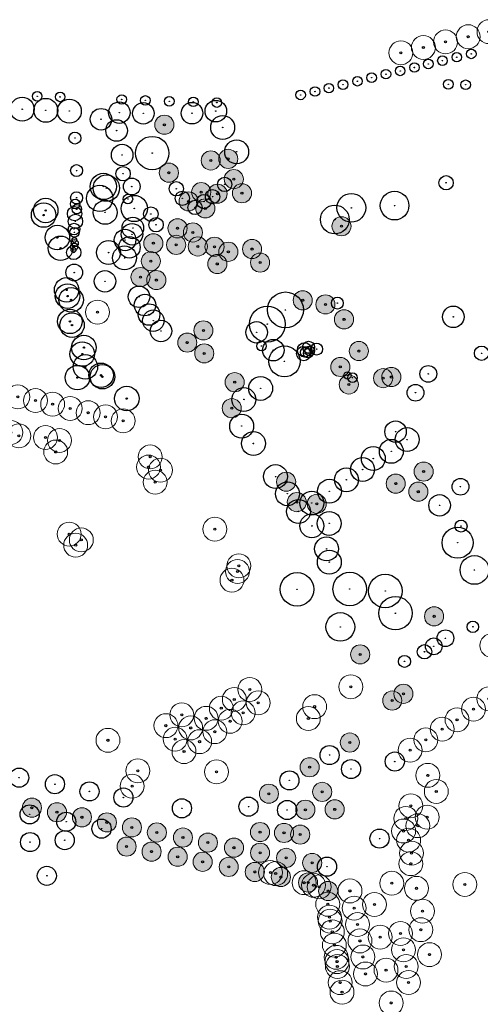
# Model space of a CAD drawing. Header units: metres. Extents: x 90594 to 181825, y 464363 to 930467.
# Tile 11 of 12: x 92336 to 92528, y 464586 to 464997. Entities that reach past the tile are written whole.
import ezdxf

# ---------------------------------------------------------------- set-up
doc = ezdxf.new("R2010")
doc.units = ezdxf.units.M
for name, color, linetype in [('00 bomen', 2, 'Continuous'), ('96.3 Toekomstige bomen', 6, 'Continuous'), ('97.2 Huidige bomen', 1, 'Continuous'), ('97.2 Huidige bomen_to cut', 8, 'Continuous'), ('_g_bomen_kroon', 10, 'Continuous'), ('_g_bomen_stam', 10, 'Continuous')]:
    doc.layers.add(name, color=color, linetype=linetype)
doc.layers.add('96.3 toekomstige bomen H', color=70, linetype='Continuous', transparency=0.7)

# ---------------------------------------------------------------- blocks, each defined once
blk = doc.blocks.new('bomen')
at = {"layer": '00 bomen', "color": 0, "lineweight": 9, "ltscale": 0.2}
blk.add_circle((90971.25, 465182.2), 5, dxfattribs=at)
at = {"layer": '00 bomen', "color": 0}
blk.add_circle((90971.25, 465182.2), 0.421, dxfattribs=at)
blk = doc.blocks.new('*U160')
at = {"layer": '_g_bomen_stam'}
h = blk.add_hatch(color=0, dxfattribs=at)
edge = h.paths.add_edge_path()
edge.add_arc((0, 0), 102, 0, 360)
at = {"layer": '_g_bomen_kroon', "color": 0}
blk.add_circle((0, 0), 4000, dxfattribs=at)
at = {"layer": '_g_bomen_stam', "color": 0}
blk.add_circle((0, 0), 102, dxfattribs=at)
blk = doc.blocks.new('*U174')
at = {"layer": '_g_bomen_stam'}
h = blk.add_hatch(color=0, dxfattribs=at)
edge = h.paths.add_edge_path()
edge.add_arc((0, 0), 102, 0, 360)
at = {"layer": '_g_bomen_kroon', "color": 0}
blk.add_circle((0, 0), 4000, dxfattribs=at)
at = {"layer": '_g_bomen_stam', "color": 0}
blk.add_circle((0, 0), 102, dxfattribs=at)
blk = doc.blocks.new('recente bomen')
at = {"layer": '00 bomen', "color": 0, "ltscale": 20}
for radius in [5.12, 0.291]:
    blk.add_circle((0, 0), radius, dxfattribs=at)
blk = doc.blocks.new('*U139')
at = {"layer": '_g_bomen_stam'}
h = blk.add_hatch(color=0, dxfattribs=at)
edge = h.paths.add_edge_path()
edge.add_arc((0, 0), 102, 0, 360)
at = {"layer": '00 bomen', "color": 0}
blk.add_circle((0, 0), 2417, dxfattribs=at)
at = {"layer": '_g_bomen_stam', "color": 0}
blk.add_circle((0, 0), 102, dxfattribs=at)
blk = doc.blocks.new('*U111')
at = {"layer": '_g_bomen_stam'}
h = blk.add_hatch(color=0, dxfattribs=at)
edge = h.paths.add_edge_path()
edge.add_arc((0, 0), 102, 0, 360)
at = {"layer": '00 bomen', "color": 0}
blk.add_circle((0, 0), 3500, dxfattribs=at)
at = {"layer": '_g_bomen_stam', "color": 0}
blk.add_circle((0, 0), 102, dxfattribs=at)
blk = doc.blocks.new('*U140')
at = {"layer": '_g_bomen_stam'}
h = blk.add_hatch(color=0, dxfattribs=at)
edge = h.paths.add_edge_path()
edge.add_arc((0, 0), 102, 0, 360)
at = {"layer": '00 bomen', "color": 0}
blk.add_circle((0, 0), 3500, dxfattribs=at)
at = {"layer": '_g_bomen_stam', "color": 0}
blk.add_circle((0, 0), 102, dxfattribs=at)
blk = doc.blocks.new('*U141')
at = {"layer": '_g_bomen_stam'}
h = blk.add_hatch(color=0, dxfattribs=at)
edge = h.paths.add_edge_path()
edge.add_arc((0, 0), 102, 0, 360)
at = {"layer": '00 bomen', "color": 0}
blk.add_circle((0, 0), 3000, dxfattribs=at)
at = {"layer": '_g_bomen_stam', "color": 0}
blk.add_circle((0, 0), 102, dxfattribs=at)
blk = doc.blocks.new('*U98')
at = {"layer": '_g_bomen_stam'}
h = blk.add_hatch(color=0, dxfattribs=at)
edge = h.paths.add_edge_path()
edge.add_arc((0, 0), 102, 0, 360)
at = {"layer": '00 bomen', "color": 0}
blk.add_circle((0, 0), 2500, dxfattribs=at)
at = {"layer": '_g_bomen_stam', "color": 0}
blk.add_circle((0, 0), 102, dxfattribs=at)
blk = doc.blocks.new('*U116')
at = {"layer": '_g_bomen_stam'}
h = blk.add_hatch(color=0, dxfattribs=at)
edge = h.paths.add_edge_path()
edge.add_arc((0, 0), 102, 0, 360)
at = {"layer": '00 bomen', "color": 0}
blk.add_circle((0, 0), 6000, dxfattribs=at)
at = {"layer": '_g_bomen_stam', "color": 0}
blk.add_circle((0, 0), 102, dxfattribs=at)
blk = doc.blocks.new('*U133')
at = {"layer": '_g_bomen_stam'}
h = blk.add_hatch(color=0, dxfattribs=at)
edge = h.paths.add_edge_path()
edge.add_arc((0, 0), 102, 0, 360)
at = {"layer": '00 bomen', "color": 0}
blk.add_circle((0, 0), 7000, dxfattribs=at)
at = {"layer": '_g_bomen_stam', "color": 0}
blk.add_circle((0, 0), 102, dxfattribs=at)
blk = doc.blocks.new('*U137')
at = {"layer": '_g_bomen_stam'}
h = blk.add_hatch(color=0, dxfattribs=at)
edge = h.paths.add_edge_path()
edge.add_arc((0, 0), 102, 0, 360)
at = {"layer": '00 bomen', "color": 0}
blk.add_circle((0, 0), 4500, dxfattribs=at)
at = {"layer": '_g_bomen_stam', "color": 0}
blk.add_circle((0, 0), 102, dxfattribs=at)
blk = doc.blocks.new('*U146')
at = {"layer": '_g_bomen_stam'}
h = blk.add_hatch(color=0, dxfattribs=at)
edge = h.paths.add_edge_path()
edge.add_arc((0, 0), 102, 0, 360)
at = {"layer": '00 bomen', "color": 0}
blk.add_circle((0, 0), 7500, dxfattribs=at)
at = {"layer": '_g_bomen_stam', "color": 0}
blk.add_circle((0, 0), 102, dxfattribs=at)
blk = doc.blocks.new('*U129')
at = {"layer": '_g_bomen_stam'}
h = blk.add_hatch(color=0, dxfattribs=at)
edge = h.paths.add_edge_path()
edge.add_arc((0, 0), 102, 0, 360)
at = {"layer": '00 bomen', "color": 0}
blk.add_circle((0, 0), 2000, dxfattribs=at)
at = {"layer": '_g_bomen_stam', "color": 0}
blk.add_circle((0, 0), 102, dxfattribs=at)
blk = doc.blocks.new('*U138')
at = {"layer": '_g_bomen_stam'}
h = blk.add_hatch(color=0, dxfattribs=at)
edge = h.paths.add_edge_path()
edge.add_arc((0, 0), 102, 0, 360)
at = {"layer": '00 bomen', "color": 0}
blk.add_circle((0, 0), 6500, dxfattribs=at)
at = {"layer": '_g_bomen_stam', "color": 0}
blk.add_circle((0, 0), 102, dxfattribs=at)
blk = doc.blocks.new('*U95')
at = {"layer": '_g_bomen_stam'}
h = blk.add_hatch(color=0, dxfattribs=at)
edge = h.paths.add_edge_path()
edge.add_arc((0, 0), 102, 0, 360)
at = {"layer": '00 bomen', "color": 0}
blk.add_circle((0, 0), 3000, dxfattribs=at)
at = {"layer": '_g_bomen_stam', "color": 0}
blk.add_circle((0, 0), 102, dxfattribs=at)
blk = doc.blocks.new('*U97')
at = {"layer": '_g_bomen_stam'}
h = blk.add_hatch(color=0, dxfattribs=at)
edge = h.paths.add_edge_path()
edge.add_arc((0, 0), 102, 0, 360)
at = {"layer": '00 bomen', "color": 0}
blk.add_circle((0, 0), 2000, dxfattribs=at)
at = {"layer": '_g_bomen_stam', "color": 0}
blk.add_circle((0, 0), 102, dxfattribs=at)
blk = doc.blocks.new('*U108')
at = {"layer": '_g_bomen_stam'}
h = blk.add_hatch(color=0, dxfattribs=at)
edge = h.paths.add_edge_path()
edge.add_arc((0, 0), 102, 0, 360)
at = {"layer": '00 bomen', "color": 0}
blk.add_circle((0, 0), 3500, dxfattribs=at)
at = {"layer": '_g_bomen_stam', "color": 0}
blk.add_circle((0, 0), 102, dxfattribs=at)
blk = doc.blocks.new('*U127')
at = {"layer": '_g_bomen_stam'}
h = blk.add_hatch(color=0, dxfattribs=at)
edge = h.paths.add_edge_path()
edge.add_arc((0, 0), 102, 0, 360)
at = {"layer": '00 bomen', "color": 0}
blk.add_circle((0, 0), 5000, dxfattribs=at)
at = {"layer": '_g_bomen_stam', "color": 0}
blk.add_circle((0, 0), 102, dxfattribs=at)
blk = doc.blocks.new('*U90')
at = {"layer": '_g_bomen_stam'}
h = blk.add_hatch(color=0, dxfattribs=at)
edge = h.paths.add_edge_path()
edge.add_arc((0, 0), 102, 0, 360)
at = {"layer": '00 bomen', "color": 0}
blk.add_circle((0, 0), 2500, dxfattribs=at)
at = {"layer": '_g_bomen_stam', "color": 0}
blk.add_circle((0, 0), 102, dxfattribs=at)
blk = doc.blocks.new('*U147')
at = {"layer": '_g_bomen_stam'}
h = blk.add_hatch(color=0, dxfattribs=at)
edge = h.paths.add_edge_path()
edge.add_arc((0, 0), 102, 0, 360)
at = {"layer": '00 bomen', "color": 0}
blk.add_circle((0, 0), 6000, dxfattribs=at)
at = {"layer": '_g_bomen_stam', "color": 0}
blk.add_circle((0, 0), 102, dxfattribs=at)
blk = doc.blocks.new('*U115')
at = {"layer": '_g_bomen_stam'}
h = blk.add_hatch(color=0, dxfattribs=at)
edge = h.paths.add_edge_path()
edge.add_arc((0, 0), 102, 0, 360)
at = {"layer": '00 bomen', "color": 0}
blk.add_circle((0, 0), 4500, dxfattribs=at)
at = {"layer": '_g_bomen_stam', "color": 0}
blk.add_circle((0, 0), 102, dxfattribs=at)
blk = doc.blocks.new('*U136')
at = {"layer": '_g_bomen_stam'}
h = blk.add_hatch(color=0, dxfattribs=at)
edge = h.paths.add_edge_path()
edge.add_arc((0, 0), 102, 0, 360)
at = {"layer": '00 bomen', "color": 0}
blk.add_circle((0, 0), 2000, dxfattribs=at)
at = {"layer": '_g_bomen_stam', "color": 0}
blk.add_circle((0, 0), 102, dxfattribs=at)
blk = doc.blocks.new('*U107')
at = {"layer": '_g_bomen_stam'}
h = blk.add_hatch(color=0, dxfattribs=at)
edge = h.paths.add_edge_path()
edge.add_arc((0, 0), 102, 0, 360)
at = {"layer": '00 bomen', "color": 0}
blk.add_circle((0, 0), 1500, dxfattribs=at)
at = {"layer": '_g_bomen_stam', "color": 0}
blk.add_circle((0, 0), 102, dxfattribs=at)
blk = doc.blocks.new('*U96')
at = {"layer": '_g_bomen_stam'}
h = blk.add_hatch(color=0, dxfattribs=at)
edge = h.paths.add_edge_path()
edge.add_arc((0, 0), 102, 0, 360)
at = {"layer": '00 bomen', "color": 0}
blk.add_circle((0, 0), 5000, dxfattribs=at)
at = {"layer": '_g_bomen_stam', "color": 0}
blk.add_circle((0, 0), 102, dxfattribs=at)
blk = doc.blocks.new('*U128')
at = {"layer": '_g_bomen_stam'}
h = blk.add_hatch(color=0, dxfattribs=at)
edge = h.paths.add_edge_path()
edge.add_arc((0, 0), 102, 0, 360)
at = {"layer": '00 bomen', "color": 0}
blk.add_circle((0, 0), 5500, dxfattribs=at)
at = {"layer": '_g_bomen_stam', "color": 0}
blk.add_circle((0, 0), 102, dxfattribs=at)
blk = doc.blocks.new('*U130')
at = {"layer": '_g_bomen_stam'}
h = blk.add_hatch(color=0, dxfattribs=at)
edge = h.paths.add_edge_path()
edge.add_arc((0, 0), 102, 0, 360)
at = {"layer": '00 bomen', "color": 0}
blk.add_circle((0, 0), 5000, dxfattribs=at)
at = {"layer": '_g_bomen_stam', "color": 0}
blk.add_circle((0, 0), 102, dxfattribs=at)
blk = doc.blocks.new('*U131')
at = {"layer": '_g_bomen_stam'}
h = blk.add_hatch(color=0, dxfattribs=at)
edge = h.paths.add_edge_path()
edge.add_arc((0, 0), 102, 0, 360)
at = {"layer": '00 bomen', "color": 0}
blk.add_circle((0, 0), 3500, dxfattribs=at)
at = {"layer": '_g_bomen_stam', "color": 0}
blk.add_circle((0, 0), 102, dxfattribs=at)
blk = doc.blocks.new('*U132')
at = {"layer": '_g_bomen_stam'}
h = blk.add_hatch(color=0, dxfattribs=at)
edge = h.paths.add_edge_path()
edge.add_arc((0, 0), 102, 0, 360)
at = {"layer": '00 bomen', "color": 0}
blk.add_circle((0, 0), 3000, dxfattribs=at)
at = {"layer": '_g_bomen_stam', "color": 0}
blk.add_circle((0, 0), 102, dxfattribs=at)
blk = doc.blocks.new('*U134')
at = {"layer": '_g_bomen_stam'}
h = blk.add_hatch(color=0, dxfattribs=at)
edge = h.paths.add_edge_path()
edge.add_arc((0, 0), 102, 0, 360)
at = {"layer": '00 bomen', "color": 0}
blk.add_circle((0, 0), 2000, dxfattribs=at)
at = {"layer": '_g_bomen_stam', "color": 0}
blk.add_circle((0, 0), 102, dxfattribs=at)
blk = doc.blocks.new('*U118')
at = {"layer": '_g_bomen_stam'}
h = blk.add_hatch(color=0, dxfattribs=at)
edge = h.paths.add_edge_path()
edge.add_arc((0, 0), 102, 0, 360)
at = {"layer": '00 bomen', "color": 0}
blk.add_circle((0, 0), 3000, dxfattribs=at)
at = {"layer": '_g_bomen_stam', "color": 0}
blk.add_circle((0, 0), 102, dxfattribs=at)
blk = doc.blocks.new('*U117')
at = {"layer": '_g_bomen_stam'}
h = blk.add_hatch(color=0, dxfattribs=at)
edge = h.paths.add_edge_path()
edge.add_arc((0, 0), 102, 0, 360)
at = {"layer": '00 bomen', "color": 0}
blk.add_circle((0, 0), 3000, dxfattribs=at)
at = {"layer": '_g_bomen_stam', "color": 0}
blk.add_circle((0, 0), 102, dxfattribs=at)
blk = doc.blocks.new('*U126')
at = {"layer": '_g_bomen_stam'}
h = blk.add_hatch(color=0, dxfattribs=at)
edge = h.paths.add_edge_path()
edge.add_arc((0, 0), 102, 0, 360)
at = {"layer": '00 bomen', "color": 0}
blk.add_circle((0, 0), 2417, dxfattribs=at)
at = {"layer": '_g_bomen_stam', "color": 0}
blk.add_circle((0, 0), 102, dxfattribs=at)
blk = doc.blocks.new('*U106')
at = {"layer": '_g_bomen_stam'}
h = blk.add_hatch(color=0, dxfattribs=at)
edge = h.paths.add_edge_path()
edge.add_arc((0, 0), 102, 0, 360)
at = {"layer": '00 bomen', "color": 0}
blk.add_circle((0, 0), 1000, dxfattribs=at)
at = {"layer": '_g_bomen_stam', "color": 0}
blk.add_circle((0, 0), 102, dxfattribs=at)
blk = doc.blocks.new('design bomen')
at = {"layer": '96.3 toekomstige bomen H', "ltscale": 5}
h = blk.add_hatch(color=256, dxfattribs=at)
h.dxf.hatch_style = 1
edge = h.paths.add_edge_path()
edge.add_arc((90971.25, 465182.2), 4, 0, 360)
at = {"layer": '00 bomen', "color": 0, "lineweight": 9, "ltscale": 0.2}
blk.add_circle((90971.25, 465182.2), 4, dxfattribs=at)
at = {"layer": '00 bomen', "color": 0}
blk.add_circle((90971.25, 465182.2), 0.421, dxfattribs=at)

msp = doc.modelspace()

# ---------------------------------------------------------------- block references
at = {"layer": '96.3 Toekomstige bomen', "ltscale": 20}
for p in [(1425.17, -228.72), (1444.56, -243.66), (1451.87, -242.99), (1427.06, -248.76), (1454.2, -251.46), (1440.58, -256.89), (1447.39, -257.55), (1457.61, -257.36), (1435.29, -260.76), (1442.29, -263.69), (1430.67, -272.02), (1499.22, -271.16), (1437.11, -273.75), (1420.57, -278.27), (1430.09, -278.94), (1439.13, -279.61), (1446.15, -279.71), (1461.82, -280.67), (1451.91, -281.82), (1419.51, -285.76), (1447.3, -286.92), (1465.18, -286.34), (1415.19, -292.39), (1421.82, -293.64), (1483, -302.11), (1492.49, -303.83), (1500.27, -310.07), (1441.48, -314.69), (1434.75, -319.8), (1441.84, -324.3), (1506.46, -323.31), (1498.71, -329.97), (1520.05, -334.18), (1454.56, -336.34), (1502.26, -337.3), (1516.62, -334.66), (1453.34, -347.21), (1533.55, -373.71), (1476.06, -377.95), (1521.88, -378.75), (1531.32, -382.12), (1480.54, -386.48), (1488.87, -387.19), (1537.91, -434.22), (1507.04, -450.13), (1520.43, -469.43), (1525.1, -466.6), (1502.7, -486.97), (1485.9, -497.3), (1468.87, -508.37), (1491.14, -507.6), (1369.81, -514.21), (1484.1, -515.06), (1496.37, -514.91), (1380.28, -516.12), (1390.72, -518.23), (1401.16, -520.35), (1411.6, -522.46), (1422.04, -524.57), (1432.94, -526.7), (1465.16, -524.41), (1475.18, -524.75), (1481.96, -525.46), (1409.39, -530.48), (1443.37, -528.81), (1454.27, -530.93), (1419.83, -532.59), (1430.73, -534.72), (1465.17, -533.05), (1476.07, -535.18), (1441.17, -536.83), (1452.07, -538.95), (1486.97, -537.3), (1462.97, -541.08), (1473.87, -543.2), (1485.23, -545.5), (1493.64, -549.05)]:
    msp.add_blockref('design bomen', p, dxfattribs=at)
at = {"layer": '97.2 Huidige bomen', "rotation": 0.07701555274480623}
for p in [(2186.24, -311.68), (2168.09, -315.97), (2177.58, -313.78), (2149.43, -320.48), (2158.81, -318.28), (2187.46, -568.28), (2186.19, -590.56), (2179.77, -594.91), (2172.88, -599.31), (2166.69, -603.26), (2159.84, -607.75), (2160.39, -640), (2156.45, -643.6), (2152.64, -649.6), (2153.89, -655.11), (2094.86, -663.19), (2153.57, -659.48), (2097.06, -663.63), (2108.96, -667.42), (2112.89, -668.51), (2115.23, -669.19), (2128.13, -670.88), (2145.58, -667.67), (2176.13, -668.14), (2118.82, -676.45), (2129.85, -678.09), (2138.34, -676.55), (2158.43, -679.35), (2119.52, -681.83), (2119.88, -683.49), (2120.75, -687.94), (2131.29, -684.94), (2157.74, -687.07), (2132.3, -691.78), (2140.76, -690.21), (2149.22, -688.68), (2121.6, -693.5), (2150.52, -695.47), (2122.36, -698.61), (2133.54, -698.48), (2161.4, -697.5), (2122.71, -700.42), (2122.86, -702.43), (2143.2, -703.99), (2151.65, -702.46), (2134.58, -705.58), (2124.07, -709.2), (2152.63, -709.15), (2124.8, -713.22), (2145.37, -717.71)]:
    msp.add_blockref('bomen', p, dxfattribs=at)
at = {"layer": '97.2 Huidige bomen', "xscale": 0.001, "yscale": 0.001, "zscale": 0.001}
for name, p in [('*U97', (92518.66, 464981.71)), ('*U97', (92524.71, 464983.1)), ('*U97', (92500.96, 464977.41)), ('*U134', (92506.78, 464978.9)), ('*U97', (92512.66, 464980.25)), ('*U97', (92483.05, 464973.14)), ('*U97', (92489.04, 464974.61)), ('*U97', (92495, 464975.98)), ('*U97', (92471.09, 464970.25)), ('*U97', (92477.14, 464971.67)), ('*U97', (92515.13, 464970.39)), ('*U97', (92522.35, 464970.2)), ('*U97', (92343.26, 464965.37)), ('*U97', (92352.85, 464965.12)), ('*U97', (92453.37, 464965.94)), ('*U97', (92459.37, 464967.37)), ('*U97', (92465.19, 464968.78)), ('*U96', (92337, 464959.97)), ('*U96', (92346.86, 464959.5)), ('*U96', (92356.7, 464959.19)), ('*U115', (92377.58, 464958.56)), ('*U97', (92378.59, 464964.05)), ('*U115', (92387.61, 464958.22)), ('*U97', (92388.47, 464963.65)), ('*U97', (92398.47, 464963.28)), ('*U115', (92407.97, 464958.31)), ('*U97', (92408.52, 464963.04)), ('*U115', (92417.92, 464959.16)), ('*U97', (92418.35, 464962.75)), ('*U115', (92369.96, 464955.78)), ('*U115', (92376.44, 464951.06)), ('*U96', (92420.79, 464952.34)), ('*U98', (92359.04, 464947.91)), ('*U133', (92391.34, 464941.63)), ('*U96', (92426.64, 464942.17)), ('*U115', (92378.77, 464940.81)), ('*U98', (92359.72, 464934.3)), ('*U95', (92379.17, 464933)), ('*U128', (92370.94, 464927.68)), ('*U128', (92372.2, 464926.99)), ('*U131', (92382.8, 464927.65)), ('*U132', (92421.64, 464928.52)), ('*U117', (92514.21, 464929.21)), ('*U128', (92369.39, 464922.7)), ('*U132', (92401.4, 464926.72)), ('*U132', (92403.92, 464922.72)), ('*U132', (92416.55, 464923.4)), ('*U116', (92492.65, 464919.67)), ('*U97', (92359.12, 464920.35)), ('*U98', (92359.7, 464922.93)), ('*U130', (92371.64, 464916.85)), ('*U128', (92383.85, 464918.47)), ('*U129', (92381.17, 464922.41)), ('*U132', (92409.23, 464918.9)), ('*U132', (92412.95, 464921.37)), ('*U116', (92474.58, 464918.74)), ('*U95', (92358.88, 464916.29)), ('*U97', (92359.82, 464918.18)), ('*U132', (92390.76, 464916.14)), ('*U116', (92467.68, 464913.85)), ('*U95', (92359.26, 464913.1)), ('*U115', (92383.24, 464910.32)), ('*U132', (92392.95, 464911.67)), ('*U126', (92358.65, 464909.89)), ('*U97', (92358.83, 464908.49)), ('*U115', (92380, 464905.33)), ('*U115', (92382.91, 464907.7)), ('*U107', (92358.94, 464903.94)), ('*U106', (92358.79, 464905.31)), ('*U115', (92381.81, 464902.26)), ('*U95', (92358.55, 464900.08)), ('*U107', (92358.74, 464902.54)), ('*U106', (92358.43, 464901.16)), ('*U96', (92373.07, 464900.07)), ('*U96', (92379.78, 464897.81)), ('*U108', (92358.73, 464891.7)), ('*U115', (92371.59, 464888.04)), ('*U115', (92385.79, 464881.57)), ('*U115', (92388.3, 464878.09)), ('*U146', (92447.04, 464876.07)), ('*U98', (92468.73, 464878.9)), ('*U115', (92390.03, 464874.13)), ('*U146', (92439.46, 464870.12)), ('*U115', (92517.2, 464873.18)), ('*U115', (92391.81, 464871.58)), ('*U115', (92395.01, 464867.24)), ('*U137', (92434.97, 464866.68)), ('*U129', (92437.02, 464860.97)), ('*U137', (92441.95, 464859.24)), ('*U138', (92446.63, 464854.55)), ('*U95', (92454.65, 464857.84)), ('*U95', (92455.03, 464859.35)), ('*U97', (92455.32, 464858.38)), ('*U98', (92456.73, 464860.48)), ('*U129', (92456.53, 464857.98)), ('*U97', (92457.22, 464858.91)), ('*U98', (92460.06, 464859.68)), ('*U118', (92529.01, 464857.96)), ('*U108', (92506.75, 464849.33)), ('*U108', (92501.4, 464841.45)), ('*U108', (92520.2, 464802.16)), ('*U90', (92520.45, 464785.7)), ('*U138', (92519.01, 464778.74)), ('*U147', (92526.05, 464767.36)), ('*U133', (92451.89, 464759.27)), ('*U133', (92473.91, 464759.4)), ('*U116', (92469.97, 464743.55)), ('*U139', (92525.38, 464743.61)), ('*U111', (92513.92, 464738.82)), ('*U140', (92509.03, 464735.45)), ('*U141', (92505.16, 464733.15)), ('*U98', (92496.8, 464729.14)), ('*U160', (92465.48, 464689.98)), ('*U160', (92492.75, 464687.28)), ('*U160', (92335.7, 464680.54)), ('*U160', (92448.69, 464679.39)), ('*U160', (92350.66, 464677.8)), ('*U160', (92365.12, 464674.79)), ('*U160', (92379.3, 464672.23)), ('*U160', (92403.75, 464667.73)), ('*U160', (92431.6, 464668.42)), ('*U160', (92447.73, 464667.01)), ('*U160', (92354.77, 464654.41)), ('*U160', (92340.28, 464653.61)), ('*U174', (92464.41, 464643.35)), ('*U160', (92347.29, 464639.51))]:
    msp.add_blockref(name, p, dxfattribs=at)
at = {"layer": '97.2 Huidige bomen'}
for name, p in [('recente bomen', (92346.82, 464917.63)), ('recente bomen', (92345.94, 464915.72)), ('recente bomen', (92351.7, 464906.32)), ('recente bomen', (92353.01, 464901.84)), ('recente bomen', (92355.56, 464884.45)), ('recente bomen', (92355.96, 464881.84)), ('recente bomen', (92357.44, 464880.28)), ('recente bomen', (92356.92, 464871.27)), ('bomen', (1397.25, -307.05)), ('recente bomen', (92357.81, 464869.71)), ('recente bomen', (92362.76, 464860.33)), ('recente bomen', (92362.07, 464857.61)), ('recente bomen', (92363.4, 464852.26)), ('recente bomen', (92360.06, 464847.77)), ('recente bomen', (92369.97, 464848.73)), ('recente bomen', (92370.54, 464848.15)), ('bomen', (1363.94, -342.5)), ('recente bomen', (92380.71, 464839.01)), ('bomen', (1371.31, -344.04)), ('bomen', (1378.46, -345.56)), ('bomen', (1385.78, -347.29)), ('bomen', (1393.34, -349.09)), ('bomen', (1400.6, -350.81)), ('bomen', (1407.93, -352.49)), ('bomen', (1361.03, -357.34)), ('bomen', (1364.31, -358.78)), ('bomen', (1375.48, -359.47)), ('bomen', (1381.33, -360.67)), ('bomen', (1379.74, -365.51)), ('bomen', (1419.22, -367.58)), ('bomen', (1418.55, -371.81)), ('bomen', (1423.55, -373.15)), ('bomen', (1421.31, -378.15)), ('bomen', (1385.38, -399.83)), ('bomen', (1446.3, -397.77)), ('bomen', (1388.09, -404.47)), ('bomen', (1390.45, -402.28)), ('bomen', (1456.33, -413.11)), ('bomen', (1455.72, -415.49)), ('bomen', (1453.43, -419.09)), ('bomen', (1460.85, -464.76)), ('bomen', (1503.14, -463.65)), ('bomen', (1454.41, -468.94)), ('bomen', (1464.42, -470.39)), ('bomen', (1432.43, -475.41)), ('bomen', (1448.97, -472.65)), ('bomen', (1458.11, -474.54)), ('bomen', (1442.62, -476.86)), ('bomen', (1452.68, -478.1)), ('bomen', (1425.83, -479.92)), ('bomen', (1436.17, -480.88)), ('bomen', (1446.26, -482.44)), ('bomen', (1401.59, -486.04)), ('bomen', (1429.68, -485.58)), ('bomen', (1439.92, -486.61)), ('bomen', (1433.38, -490.77)), ('bomen', (1414.1, -498.8)), ('bomen', (1411.67, -505.2))]:
    msp.add_blockref(name, p, dxfattribs=at)
at = {"layer": '97.2 Huidige bomen', "ltscale": 5, "rotation": 0.07701555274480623}
for p in [(2113.35, -593.84), (2110.72, -598.77), (2072.35, -621.1)]:
    msp.add_blockref('bomen', p, dxfattribs=at)
at = {"layer": '97.2 Huidige bomen_to cut', "ltscale": 5, "xscale": 0.001, "yscale": 0.001, "zscale": 0.001}
for name, p in [('*U127', (92436.66, 464843.26)), ('*U107', (92472.94, 464848.69)), ('*U136', (92475.06, 464847.74)), ('*U127', (92429.65, 464838.63)), ('*U127', (92428.74, 464827.51)), ('*U137', (92493.06, 464825.16)), ('*U127', (92433.65, 464820.23)), ('*U127', (92497.91, 464821.86)), ('*U127', (92483.76, 464813.93)), ('*U127', (92491.28, 464816.95)), ('*U127', (92442.88, 464806.4)), ('*U127', (92479.29, 464809.34)), ('*U127', (92472.51, 464805.06)), ('*U127', (92447.85, 464799.23)), ('*U127', (92465.41, 464800.26)), ('*U127', (92458.04, 464795.33)), ('*U137', (92511.46, 464794.4)), ('*U127', (92452.46, 464791.83)), ('*U127', (92458.08, 464785.8)), ('*U127', (92465.33, 464786.83)), ('*U127', (92464.24, 464776.18)), ('*U127', (92465.37, 464770.64)), ('*U133', (92488.77, 464758.57)), ('*U133', (92493.03, 464749.3))]:
    msp.add_blockref(name, p, dxfattribs=at)
at = {"layer": '97.2 Huidige bomen_to cut', "rotation": 0.07701555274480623}
msp.add_blockref('bomen', (2153.25, -612.05), dxfattribs=at)
at = {"layer": '97.2 Huidige bomen_to cut', "xscale": 0.001, "yscale": 0.001, "zscale": 0.001}
for name, p in [('*U174', (92474.46, 464684.14)), ('*U160', (92340.12, 464665.19)), ('*U160', (92355.4, 464662.11)), ('*U160', (92370.15, 464659.22)), ('*U174', (92486.36, 464655.07))]:
    msp.add_blockref(name, p, dxfattribs=at)
at = {"layer": '97.2 Huidige bomen_to cut', "ltscale": 5, "rotation": 0.07701555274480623}
for p in [(2160.64, -622.55), (2164.21, -629.26), (2153.59, -635.31), (2151.43, -640.56), (2150.55, -645.82), (2155.94, -669.78)]:
    msp.add_blockref('bomen', p, dxfattribs=at)

doc.saveas('drawing.dxf')
